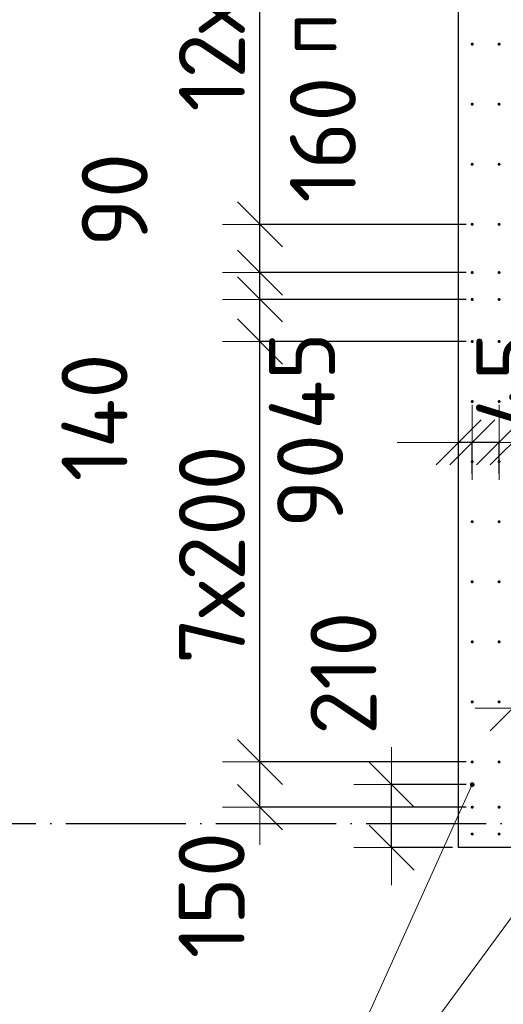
# Model space of a CAD drawing. Header units: millimetres. Extents: x 123094 to 184385, y 26948 to 48500.
# Tile 31 of 108: x 133548 to 135159, y 37798 to 41076. Entities that reach past the tile are written whole.
import ezdxf

# ---------------------------------------------------------------- set-up
doc = ezdxf.new("R2010")
doc.units = ezdxf.units.MM
doc.header["$PDMODE"] = 65
doc.linetypes.add('______11', pattern=[500, 400, -50, 0, -50])
doc.linetypes.add('______5', pattern=[1100, 800, -100, 100, -100])
for name, color, linetype, lineweight in [('Standard', 7, 'Continuous', 25), ('Арм.стержн. Выпуски', 180, 'Continuous', 35), ('Размерная линия_ общее', 7, 'Continuous', 13), ('Стена_ общее', 7, 'Continuous', 35)]:
    doc.layers.add(name, color=color, linetype=linetype, lineweight=lineweight)
doc.layers.add('Осевая линия_ общее', color=7, linetype='______5', lineweight=13, true_color=0xa0a0a0)
doc.styles.add('ISOCPEUR', font='ISOCPEUR')
doc.dimstyles.new('DIMSTYLE_3', dxfattribs={"dimtxt": 220, "dimasz": 250, "dimexe": 0, "dimexo": 0, "dimgap": 110, "dimtad": 2, "dimdec": 0, "dimrnd": 5, "dimzin": 12, "dimdsep": 46, "dimtxsty": 'ISOCPEUR', "dimblk1": 'ALL_ML_STRICH', "dimblk2": 'ALL_ML_STRICH', "dimsah": 1, "dimcen": 0, "dimclrd": 7, "dimclre": 256, "dimclrt": 7, "dimadec": 0, "dimazin": 0, "dimtfac": 1, "dimtdec": 0, "dimtix": 1, "dimtmove": 2, "dimatfit": 3, "dimfxl": 0, "dimtzin": 0, "dimlwd": 0, "dimlwe": -3, "dimarcsym": 0})
doc.dimstyles.new('DIMSTYLE_5', dxfattribs={"dimtxt": 220, "dimasz": 250, "dimexe": 0, "dimexo": 0, "dimgap": 110, "dimtad": 2, "dimdec": 0, "dimrnd": 5, "dimzin": 12, "dimdsep": 46, "dimtxsty": 'ISOCPEUR', "dimblk1": 'ALL_ML_STRICH', "dimblk2": 'ALL_ML_STRICH', "dimsah": 1, "dimcen": 0, "dimclrd": 7, "dimclre": 256, "dimclrt": 7, "dimadec": 0, "dimazin": 0, "dimtfac": 1, "dimtdec": 0, "dimtix": 1, "dimtmove": 2, "dimatfit": 3, "dimfxl": 0, "dimtvp": 1.2, "dimtzin": 0, "dimlwd": 0, "dimlwe": -3, "dimarcsym": 0})
doc.dimstyles.new('DIMSTYLE_7', dxfattribs={"dimtxt": 220, "dimasz": 250, "dimexe": 0, "dimexo": 0, "dimgap": 110, "dimtad": 0, "dimdec": 0, "dimrnd": 5, "dimzin": 12, "dimdsep": 46, "dimtxsty": 'ISOCPEUR', "dimblk1": 'ALL_ML_STRICH', "dimblk2": 'ALL_ML_STRICH', "dimsah": 1, "dimcen": 0, "dimclrd": 7, "dimclre": 256, "dimclrt": 7, "dimadec": 0, "dimazin": 0, "dimtfac": 1, "dimtdec": 0, "dimtix": 1, "dimtmove": 2, "dimatfit": 3, "dimfxl": 0, "dimtvp": 1.2, "dimtzin": 0, "dimlwd": 0, "dimlwe": -3, "dimarcsym": 0})
doc.dimstyles.new('DIMSTYLE_9', dxfattribs={"dimtxt": 220, "dimasz": 250, "dimexe": 0, "dimexo": 0, "dimgap": 110, "dimtad": 2, "dimdec": 0, "dimrnd": 5, "dimzin": 12, "dimdsep": 46, "dimtxsty": 'ISOCPEUR', "dimblk1": 'ALL_ML_STRICH', "dimblk2": 'ALL_ML_STRICH', "dimsah": 1, "dimcen": 0, "dimsd1": 1, "dimsd2": 1, "dimclrd": 7, "dimclre": 256, "dimclrt": 7, "dimadec": 0, "dimazin": 0, "dimtfac": 1, "dimtdec": 0, "dimtix": 1, "dimtmove": 2, "dimatfit": 3, "dimfxl": 0, "dimtvp": 1.2, "dimtzin": 0, "dimlwd": 0, "dimlwe": -3, "dimarcsym": 0})

# ---------------------------------------------------------------- blocks, each defined once
blk = doc.blocks.new('ALL_ML_STRICH')
at = {"color": 0, "linetype": 'ByBlock', "lineweight": -2}
for p, q in [((0, -0.5), (0, 0.5)), ((-0.3, -0.3), (0.3, 0.3)), ((-1, 0), (0.5, 0))]:
    blk.add_line(p, q, dxfattribs=at)
blk = doc.blocks.new('*D474')
at = {"layer": 'DEFPOINTS', "color": 7, "linetype": 'Continuous', "lineweight": 13, "transparency": 33554687}
for p in [(135055.5, 38529.5), (134786.6, 38320), (135010, 38320)]:
    blk.add_point(p, dxfattribs=at)
at = {"layer": 'Размерная линия_ общее', "color": 253, "linetype": 'Continuous', "lineweight": -2, "true_color": 0xa0a0a0, "transparency": 33554687}
for p, q in [((135035.5, 38529.5), (134786.6, 38529.5)), ((134990, 38320), (134786.6, 38320))]:
    blk.add_line(p, q, dxfattribs=at)
at = {"layer": 'Размерная линия_ общее', "color": 7, "linetype": 'Continuous', "lineweight": -2, "transparency": 33554687}
blk.add_line((134786.6, 38320), (134786.6, 38529.5), dxfattribs=at)
at = {"layer": 'Размерная линия_ общее', "color": 7, "linetype": 'Continuous', "lineweight": 13, "transparency": 33554687, "xscale": 250, "yscale": 250, "zscale": 250}
for p, rotation in [((134786.6, 38529.5), 90), ((134786.6, 38320), 270)]:
    blk.add_blockref('ALL_ML_STRICH', p, dxfattribs=dict(at, rotation=rotation))
at = {"layer": 'Размерная линия_ общее', "color": 7, "linetype": 'Continuous', "lineweight": 13, "transparency": 33554687, "insert": (134626.6, 38900.2), "char_height": 220, "width": 660, "attachment_point": 5, "rotation": 90, "style": 'ISOCPEUR'}
blk.add_mtext('\\A1;{210}', dxfattribs=at)
blk = doc.blocks.new('*D475')
at = {"layer": 'DEFPOINTS', "color": 7, "linetype": 'Continuous', "lineweight": 13, "transparency": 33554687}
for p in [(135190, 39668.9), (135190, 39606.2), (135145, 39544.2)]:
    blk.add_point(p, dxfattribs=at)
at = {"layer": 'Размерная линия_ общее', "color": 253, "linetype": 'Continuous', "lineweight": -2, "true_color": 0xa0a0a0, "transparency": 33554687}
for p, q in [((135145, 39564.2), (135145, 39668.9)), ((135190, 39626.2), (135190, 39668.9))]:
    blk.add_line(p, q, dxfattribs=at)
at = {"layer": 'Размерная линия_ общее', "color": 7, "linetype": 'Continuous', "lineweight": -2, "transparency": 33554687}
for p, q in [((135145, 39668.9), (135145, 39668.9)), ((135190, 39668.9), (135190, 39668.9))]:
    blk.add_line(p, q, dxfattribs=at)
at = {"layer": 'Размерная линия_ общее', "color": 7, "linetype": 'Continuous', "lineweight": 13, "transparency": 33554687, "xscale": 250, "yscale": 250, "zscale": 250}
for p, rotation in [((135190, 39668.9), 360), ((135145, 39668.9), 180)]:
    blk.add_blockref('ALL_ML_STRICH', p, dxfattribs=dict(at, rotation=rotation))
at = {"layer": 'Размерная линия_ общее', "color": 7, "linetype": 'Continuous', "lineweight": 13, "transparency": 33554687, "insert": (135178.9, 39872.4), "char_height": 220, "width": 440, "attachment_point": 5, "rotation": 90, "style": 'ISOCPEUR'}
blk.add_mtext('\\A1;{45}', dxfattribs=at)
blk = doc.blocks.new('*D476')
at = {"layer": 'DEFPOINTS', "color": 7, "linetype": 'Continuous', "lineweight": 13, "transparency": 33554687}
for p in [(135145, 39668.9), (135055.5, 39544.2), (135145, 39544.2)]:
    blk.add_point(p, dxfattribs=at)
at = {"layer": 'Размерная линия_ общее', "color": 253, "linetype": 'Continuous', "lineweight": -2, "true_color": 0xa0a0a0, "transparency": 33554687}
for p, q in [((135055.5, 39564.2), (135055.5, 39668.9)), ((135145, 39564.2), (135145, 39668.9))]:
    blk.add_line(p, q, dxfattribs=at)
at = {"layer": 'Размерная линия_ общее', "color": 7, "linetype": 'Continuous', "lineweight": -2, "transparency": 33554687}
blk.add_line((135145, 39668.9), (135055.5, 39668.9), dxfattribs=at)
at = {"layer": 'Размерная линия_ общее', "color": 7, "linetype": 'Continuous', "lineweight": 13, "transparency": 33554687, "xscale": 250, "yscale": 250, "zscale": 250}
for p, rotation in [((135145, 39668.9), 360), ((135055.5, 39668.9), 180)]:
    blk.add_blockref('ALL_ML_STRICH', p, dxfattribs=dict(at, rotation=rotation))
at = {"layer": 'Размерная линия_ общее', "color": 7, "linetype": 'Continuous', "lineweight": 13, "transparency": 33554687, "insert": (134515.5, 39540.4), "char_height": 220, "width": 440, "attachment_point": 5, "rotation": 90, "style": 'ISOCPEUR'}
blk.add_mtext('\\A1;{90}', dxfattribs=at)
blk = doc.blocks.new('*D477')
at = {"layer": 'DEFPOINTS', "color": 7, "linetype": 'Continuous', "lineweight": 13, "transparency": 33554687}
for p in [(135055.5, 39668.9), (135010, 39565.6), (135055.5, 39544.2)]:
    blk.add_point(p, dxfattribs=at)
at = {"layer": 'Размерная линия_ общее', "color": 253, "linetype": 'Continuous', "lineweight": -2, "true_color": 0xa0a0a0, "transparency": 33554687}
for p, q in [((135010, 39585.6), (135010, 39668.9)), ((135055.5, 39564.2), (135055.5, 39668.9))]:
    blk.add_line(p, q, dxfattribs=at)
at = {"layer": 'Размерная линия_ общее', "color": 7, "linetype": 'Continuous', "lineweight": -2, "transparency": 33554687}
blk.add_line((135055.5, 39668.9), (135010, 39668.9), dxfattribs=at)
at = {"layer": 'Размерная линия_ общее', "color": 7, "linetype": 'Continuous', "lineweight": 13, "transparency": 33554687, "xscale": 250, "yscale": 250, "zscale": 250}
for p, rotation in [((135055.5, 39668.9), 360), ((135010, 39668.9), 180)]:
    blk.add_blockref('ALL_ML_STRICH', p, dxfattribs=dict(at, rotation=rotation))
at = {"layer": 'Размерная линия_ общее', "color": 7, "linetype": 'Continuous', "lineweight": 13, "transparency": 33554687, "insert": (134488.3, 39873.5), "char_height": 220, "width": 440, "attachment_point": 5, "rotation": 90, "style": 'ISOCPEUR'}
blk.add_mtext('\\A1;{45}', dxfattribs=at)
blk = doc.blocks.new('*D478')
at = {"layer": 'DEFPOINTS', "color": 7, "linetype": 'Continuous', "lineweight": 13, "transparency": 33554687}
for p in [(135055.5, 38605), (134348.2, 38454.5), (135055.5, 38454.5)]:
    blk.add_point(p, dxfattribs=at)
at = {"layer": 'Размерная линия_ общее', "color": 253, "linetype": 'Continuous', "lineweight": -2, "true_color": 0xa0a0a0, "transparency": 33554687}
for p, q in [((135035.5, 38605), (134348.2, 38605)), ((135035.5, 38454.5), (134348.2, 38454.5))]:
    blk.add_line(p, q, dxfattribs=at)
at = {"layer": 'Размерная линия_ общее', "color": 7, "linetype": 'Continuous', "lineweight": -2, "transparency": 33554687}
blk.add_line((134348.2, 38454.5), (134348.2, 38605), dxfattribs=at)
at = {"layer": 'Размерная линия_ общее', "color": 7, "linetype": 'Continuous', "lineweight": 13, "transparency": 33554687, "xscale": 250, "yscale": 250, "zscale": 250}
for p, rotation in [((134348.2, 38605), 90), ((134348.2, 38454.5), 270)]:
    blk.add_blockref('ALL_ML_STRICH', p, dxfattribs=dict(at, rotation=rotation))
at = {"layer": 'Размерная линия_ общее', "color": 7, "linetype": 'Continuous', "lineweight": 13, "transparency": 33554687, "insert": (134187.2, 38161.7), "char_height": 220, "width": 660, "attachment_point": 5, "rotation": 90, "style": 'ISOCPEUR'}
blk.add_mtext('\\A1;{150}', dxfattribs=at)
blk = doc.blocks.new('*D479')
at = {"layer": 'DEFPOINTS', "color": 7, "linetype": 'Continuous', "lineweight": 13, "transparency": 33554687}
for p in [(135055.5, 40005), (134348.2, 38605), (135055.5, 38605)]:
    blk.add_point(p, dxfattribs=at)
at = {"layer": 'Размерная линия_ общее', "color": 253, "linetype": 'Continuous', "lineweight": -2, "true_color": 0xa0a0a0, "transparency": 33554687}
for p, q in [((135035.5, 40005), (134348.2, 40005)), ((135035.5, 38605), (134348.2, 38605))]:
    blk.add_line(p, q, dxfattribs=at)
at = {"layer": 'Размерная линия_ общее', "color": 7, "linetype": 'Continuous', "lineweight": -2, "transparency": 33554687}
blk.add_line((134348.2, 38605), (134348.2, 40005), dxfattribs=at)
at = {"layer": 'Размерная линия_ общее', "color": 7, "linetype": 'Continuous', "lineweight": 13, "transparency": 33554687, "xscale": 250, "yscale": 250, "zscale": 250}
for p, rotation in [((134348.2, 40005), 90), ((134348.2, 38605), 270)]:
    blk.add_blockref('ALL_ML_STRICH', p, dxfattribs=dict(at, rotation=rotation))
at = {"layer": 'Размерная линия_ общее', "color": 7, "linetype": 'Continuous', "lineweight": 13, "transparency": 33554687, "insert": (134078.2, 38931), "char_height": 220, "width": 11, "attachment_point": 1, "rotation": 90, "line_spacing_factor": 0.60241, "style": 'ISOCPEUR'}
blk.add_mtext('7х200', dxfattribs=at)
blk = doc.blocks.new('*D480')
at = {"layer": 'DEFPOINTS', "color": 7, "linetype": 'Continuous', "lineweight": 13, "transparency": 33554687}
for p in [(135055.5, 40145), (134348.2, 40005), (135055.5, 40005)]:
    blk.add_point(p, dxfattribs=at)
at = {"layer": 'Размерная линия_ общее', "color": 253, "linetype": 'Continuous', "lineweight": -2, "true_color": 0xa0a0a0, "transparency": 33554687}
for p, q in [((135035.5, 40145), (134348.2, 40145)), ((135035.5, 40005), (134348.2, 40005))]:
    blk.add_line(p, q, dxfattribs=at)
at = {"layer": 'Размерная линия_ общее', "color": 7, "linetype": 'Continuous', "lineweight": -2, "transparency": 33554687}
blk.add_line((134348.2, 40005), (134348.2, 40145), dxfattribs=at)
at = {"layer": 'Размерная линия_ общее', "color": 7, "linetype": 'Continuous', "lineweight": 13, "transparency": 33554687, "xscale": 250, "yscale": 250, "zscale": 250}
for p, rotation in [((134348.2, 40145), 90), ((134348.2, 40005), 270)]:
    blk.add_blockref('ALL_ML_STRICH', p, dxfattribs=dict(at, rotation=rotation))
at = {"layer": 'Размерная линия_ общее', "color": 7, "linetype": 'Continuous', "lineweight": 13, "transparency": 33554687, "insert": (133797.1, 39752.3), "char_height": 220, "width": 660, "attachment_point": 5, "rotation": 90, "style": 'ISOCPEUR'}
blk.add_mtext('\\A1;{140}', dxfattribs=at)
blk = doc.blocks.new('*D481')
at = {"layer": 'DEFPOINTS', "color": 7, "linetype": 'Continuous', "lineweight": 13, "transparency": 33554687}
for p in [(135055.5, 40234.5), (134348.2, 40145), (135055.5, 40145)]:
    blk.add_point(p, dxfattribs=at)
at = {"layer": 'Размерная линия_ общее', "color": 253, "linetype": 'Continuous', "lineweight": -2, "true_color": 0xa0a0a0, "transparency": 33554687}
for p, q in [((135035.5, 40234.5), (134348.2, 40234.5)), ((135035.5, 40145), (134348.2, 40145))]:
    blk.add_line(p, q, dxfattribs=at)
at = {"layer": 'Размерная линия_ общее', "color": 7, "linetype": 'Continuous', "lineweight": -2, "transparency": 33554687}
blk.add_line((134348.2, 40145), (134348.2, 40234.5), dxfattribs=at)
at = {"layer": 'Размерная линия_ общее', "color": 7, "linetype": 'Continuous', "lineweight": 13, "transparency": 33554687, "xscale": 250, "yscale": 250, "zscale": 250}
for p, rotation in [((134348.2, 40145), 270), ((134348.2, 40234.5), 90)]:
    blk.add_blockref('ALL_ML_STRICH', p, dxfattribs=dict(at, rotation=rotation))
at = {"layer": 'Размерная линия_ общее', "color": 7, "linetype": 'Continuous', "lineweight": 13, "transparency": 33554687, "insert": (133864.2, 40476.6), "char_height": 220, "width": 440, "attachment_point": 5, "rotation": 90, "style": 'ISOCPEUR'}
blk.add_mtext('\\A1;{90}', dxfattribs=at)
blk = doc.blocks.new('*D482')
at = {"layer": 'DEFPOINTS', "color": 7, "linetype": 'Continuous', "lineweight": 13, "transparency": 33554687}
for p in [(135055.5, 40395), (134348.2, 40234.5), (135055.5, 40234.5)]:
    blk.add_point(p, dxfattribs=at)
at = {"layer": 'Размерная линия_ общее', "color": 253, "linetype": 'Continuous', "lineweight": -2, "true_color": 0xa0a0a0, "transparency": 33554687}
for p, q in [((135035.5, 40395), (134348.2, 40395)), ((135035.5, 40234.5), (134348.2, 40234.5))]:
    blk.add_line(p, q, dxfattribs=at)
at = {"layer": 'Размерная линия_ общее', "color": 7, "linetype": 'Continuous', "lineweight": -2, "transparency": 33554687}
blk.add_line((134348.2, 40234.5), (134348.2, 40395), dxfattribs=at)
at = {"layer": 'Размерная линия_ общее', "color": 7, "linetype": 'Continuous', "lineweight": 13, "transparency": 33554687, "xscale": 250, "yscale": 250, "zscale": 250}
for p, rotation in [((134348.2, 40395), 90), ((134348.2, 40234.5), 270)]:
    blk.add_blockref('ALL_ML_STRICH', p, dxfattribs=dict(at, rotation=rotation))
at = {"layer": 'Размерная линия_ общее', "color": 7, "linetype": 'Continuous', "lineweight": 13, "transparency": 33554687, "insert": (134557.8, 40676.9), "char_height": 220, "width": 660, "attachment_point": 5, "rotation": 90, "style": 'ISOCPEUR'}
blk.add_mtext('\\A1;{160}', dxfattribs=at)
blk = doc.blocks.new('*D483')
at = {"layer": 'DEFPOINTS', "color": 7, "linetype": 'Continuous', "lineweight": 13, "transparency": 33554687}
for p in [(135055.5, 42795), (134348.2, 40395), (135055.5, 40395)]:
    blk.add_point(p, dxfattribs=at)
at = {"layer": 'Размерная линия_ общее', "color": 253, "linetype": 'Continuous', "lineweight": -2, "true_color": 0xa0a0a0, "transparency": 33554687}
for p, q in [((135035.5, 42795), (134348.2, 42795)), ((135035.5, 40395), (134348.2, 40395))]:
    blk.add_line(p, q, dxfattribs=at)
at = {"layer": 'Размерная линия_ общее', "color": 7, "linetype": 'Continuous', "lineweight": -2, "transparency": 33554687}
blk.add_line((134348.2, 40395), (134348.2, 42795), dxfattribs=at)
at = {"layer": 'Размерная линия_ общее', "color": 7, "linetype": 'Continuous', "lineweight": 13, "transparency": 33554687, "xscale": 250, "yscale": 250, "zscale": 250}
for p, rotation in [((134348.2, 42795), 90), ((134348.2, 40395), 270)]:
    blk.add_blockref('ALL_ML_STRICH', p, dxfattribs=dict(at, rotation=rotation))
at = {"layer": 'Размерная линия_ общее', "color": 7, "linetype": 'Continuous', "lineweight": 13, "transparency": 33554687, "insert": (134078.2, 40770), "char_height": 220, "width": 11, "attachment_point": 1, "rotation": 90, "line_spacing_factor": 0.60241, "style": 'ISOCPEUR'}
blk.add_mtext('12х200=2400', dxfattribs=at)
blk = doc.blocks.new('*D485')
at = {"layer": 'DEFPOINTS', "color": 7, "linetype": 'Continuous', "lineweight": 13, "transparency": 33554687}
for p in [(135190, 38500), (135290.5, 38365), (135190, 37509)]:
    blk.add_point(p, dxfattribs=at)
at = {"layer": 'Размерная линия_ общее', "color": 253, "linetype": 'Continuous', "lineweight": -2, "true_color": 0xa0a0a0, "transparency": 33554687}
for p, q in [((135190, 38480), (135190, 37509)), ((135290.5, 38345), (135290.5, 37509))]:
    blk.add_line(p, q, dxfattribs=at)
at = {"layer": 'Размерная линия_ общее', "color": 7, "linetype": 'Continuous', "lineweight": -2, "transparency": 33554687}
blk.add_line((135190, 37509), (135290.5, 37509), dxfattribs=at)
at = {"layer": 'Размерная линия_ общее', "color": 7, "linetype": 'Continuous', "lineweight": 13, "transparency": 33554687, "xscale": 250, "yscale": 250, "zscale": 250}
blk.add_blockref('ALL_ML_STRICH', (135290.5, 37509), dxfattribs=at)
at = {"layer": 'Размерная линия_ общее', "color": 7, "linetype": 'Continuous', "lineweight": 13, "transparency": 33554687, "xscale": 250, "yscale": 250, "zscale": 250, "rotation": 180}
blk.add_blockref('ALL_ML_STRICH', (135190, 37509), dxfattribs=at)
at = {"layer": 'Размерная линия_ общее', "color": 7, "linetype": 'Continuous', "lineweight": 13, "transparency": 33554687, "insert": (135595, 38027.3), "char_height": 220, "width": 660, "attachment_point": 5, "style": 'ISOCPEUR'}
blk.add_mtext('\\A1;{100}', dxfattribs=at)
blk = doc.blocks.new('*D526')
at = {"layer": 'DEFPOINTS', "color": 7, "linetype": 'Continuous', "lineweight": 13, "transparency": 33554687}
for p in [(135190, 38783.6), (135190, 38500), (135390.5, 38365)]:
    blk.add_point(p, dxfattribs=at)
at = {"layer": 'Размерная линия_ общее', "color": 253, "linetype": 'Continuous', "lineweight": -2, "true_color": 0xa0a0a0, "transparency": 33554687}
for p, q in [((135190, 38520), (135190, 38783.6)), ((135390.5, 38385), (135390.5, 38783.6))]:
    blk.add_line(p, q, dxfattribs=at)
at = {"layer": 'Размерная линия_ общее', "color": 7, "linetype": 'Continuous', "lineweight": -2, "transparency": 33554687}
blk.add_line((135190, 38783.6), (135390.5, 38783.6), dxfattribs=at)
at = {"layer": 'Размерная линия_ общее', "color": 7, "linetype": 'Continuous', "lineweight": 13, "transparency": 33554687, "xscale": 250, "yscale": 250, "zscale": 250, "rotation": 180}
blk.add_blockref('ALL_ML_STRICH', (135190, 38783.6), dxfattribs=at)
at = {"layer": 'Размерная линия_ общее', "color": 7, "linetype": 'Continuous', "lineweight": 13, "transparency": 33554687, "xscale": 250, "yscale": 250, "zscale": 250}
blk.add_blockref('ALL_ML_STRICH', (135390.5, 38783.6), dxfattribs=at)
at = {"layer": 'Размерная линия_ общее', "color": 7, "linetype": 'Continuous', "lineweight": 13, "transparency": 33554687, "insert": (135708.5, 38943.5), "char_height": 220, "width": 660, "attachment_point": 5, "style": 'ISOCPEUR'}
blk.add_mtext('\\A1;{200}', dxfattribs=at)

msp = doc.modelspace()

# ---------------------------------------------------------------- hatches: boundary and pattern name
at = {"layer": 'Арм.стержн. Выпуски', "linetype": 'Continuous', "lineweight": 35, "transparency": 33554687}
for color, points in [(4, [(135060.5, 40995), (135060.1, 40996.9), (135059, 40998.5), (135057.4, 40999.6), (135055.5, 41000), (135053.6, 40999.6), (135051.9, 40998.5), (135050.8, 40996.9), (135050.5, 40995), (135050.8, 40993.1), (135051.9, 40991.5), (135053.6, 40990.4), (135055.5, 40990), (135057.4, 40990.4), (135059, 40991.5), (135060.1, 40993.1)]), (4, [(135150, 40995), (135149.6, 40996.9), (135148.5, 40998.5), (135146.9, 40999.6), (135145, 41000), (135143.1, 40999.6), (135141.5, 40998.5), (135140.4, 40996.9), (135140, 40995), (135140.4, 40993.1), (135141.5, 40991.5), (135143.1, 40990.4), (135145, 40990), (135146.9, 40990.4), (135148.5, 40991.5), (135149.6, 40993.1)]), (4, [(135060.5, 40795), (135060.1, 40796.9), (135059, 40798.5), (135057.4, 40799.6), (135055.5, 40800), (135053.6, 40799.6), (135051.9, 40798.5), (135050.8, 40796.9), (135050.5, 40795), (135050.8, 40793.1), (135051.9, 40791.5), (135053.6, 40790.4), (135055.5, 40790), (135057.4, 40790.4), (135059, 40791.5), (135060.1, 40793.1)]), (4, [(135150, 40795), (135149.6, 40796.9), (135148.5, 40798.5), (135146.9, 40799.6), (135145, 40800), (135143.1, 40799.6), (135141.5, 40798.5), (135140.4, 40796.9), (135140, 40795), (135140.4, 40793.1), (135141.5, 40791.5), (135143.1, 40790.4), (135145, 40790), (135146.9, 40790.4), (135148.5, 40791.5), (135149.6, 40793.1)]), (4, [(135060.5, 40595), (135060.1, 40596.9), (135059, 40598.5), (135057.4, 40599.6), (135055.5, 40600), (135053.6, 40599.6), (135051.9, 40598.5), (135050.8, 40596.9), (135050.5, 40595), (135050.8, 40593.1), (135051.9, 40591.5), (135053.6, 40590.4), (135055.5, 40590), (135057.4, 40590.4), (135059, 40591.5), (135060.1, 40593.1)]), (4, [(135150, 40595), (135149.6, 40596.9), (135148.5, 40598.5), (135146.9, 40599.6), (135145, 40600), (135143.1, 40599.6), (135141.5, 40598.5), (135140.4, 40596.9), (135140, 40595), (135140.4, 40593.1), (135141.5, 40591.5), (135143.1, 40590.4), (135145, 40590), (135146.9, 40590.4), (135148.5, 40591.5), (135149.6, 40593.1)]), (4, [(135060.5, 40395), (135060.1, 40396.9), (135059, 40398.5), (135057.4, 40399.6), (135055.5, 40400), (135053.6, 40399.6), (135051.9, 40398.5), (135050.8, 40396.9), (135050.5, 40395), (135050.8, 40393.1), (135051.9, 40391.5), (135053.6, 40390.4), (135055.5, 40390), (135057.4, 40390.4), (135059, 40391.5), (135060.1, 40393.1)]), (4, [(135150, 40395), (135149.6, 40396.9), (135148.5, 40398.5), (135146.9, 40399.6), (135145, 40400), (135143.1, 40399.6), (135141.5, 40398.5), (135140.4, 40396.9), (135140, 40395), (135140.4, 40393.1), (135141.5, 40391.5), (135143.1, 40390.4), (135145, 40390), (135146.9, 40390.4), (135148.5, 40391.5), (135149.6, 40393.1)]), (4, [(135060.5, 40234.5), (135060.1, 40236.4), (135059, 40238), (135057.4, 40239.1), (135055.5, 40239.5), (135053.6, 40239.1), (135051.9, 40238), (135050.8, 40236.4), (135050.5, 40234.5), (135050.8, 40232.6), (135051.9, 40231), (135053.6, 40229.9), (135055.5, 40229.5), (135057.4, 40229.9), (135059, 40231), (135060.1, 40232.6)]), (4, [(135150, 40234.5), (135149.6, 40236.4), (135148.5, 40238), (135146.9, 40239.1), (135145, 40239.5), (135143.1, 40239.1), (135141.5, 40238), (135140.4, 40236.4), (135140, 40234.5), (135140.4, 40232.6), (135141.5, 40231), (135143.1, 40229.9), (135145, 40229.5), (135146.9, 40229.9), (135148.5, 40231), (135149.6, 40232.6)]), (4, [(135060.5, 40145), (135060.1, 40146.9), (135059, 40148.5), (135057.4, 40149.6), (135055.5, 40150), (135053.6, 40149.6), (135051.9, 40148.5), (135050.8, 40146.9), (135050.5, 40145), (135050.8, 40143.1), (135051.9, 40141.4), (135053.6, 40140.4), (135055.5, 40140), (135057.4, 40140.4), (135059, 40141.4), (135060.1, 40143.1)]), (4, [(135150, 40145), (135149.6, 40146.9), (135148.5, 40148.5), (135146.9, 40149.6), (135145, 40150), (135143.1, 40149.6), (135141.5, 40148.5), (135140.4, 40146.9), (135140, 40145), (135140.4, 40143.1), (135141.5, 40141.4), (135143.1, 40140.4), (135145, 40140), (135146.9, 40140.4), (135148.5, 40141.4), (135149.6, 40143.1)]), (4, [(135060.5, 40005), (135060.1, 40006.9), (135059, 40008.5), (135057.4, 40009.6), (135055.5, 40010), (135053.6, 40009.6), (135051.9, 40008.5), (135050.8, 40006.9), (135050.5, 40005), (135050.8, 40003.1), (135051.9, 40001.4), (135053.6, 40000.4), (135055.5, 40000), (135057.4, 40000.4), (135059, 40001.4), (135060.1, 40003.1)]), (4, [(135150, 40005), (135149.6, 40006.9), (135148.5, 40008.5), (135146.9, 40009.6), (135145, 40010), (135143.1, 40009.6), (135141.5, 40008.5), (135140.4, 40006.9), (135140, 40005), (135140.4, 40003.1), (135141.5, 40001.4), (135143.1, 40000.4), (135145, 40000), (135146.9, 40000.4), (135148.5, 40001.4), (135149.6, 40003.1)]), (4, [(135060.5, 39805), (135060.1, 39806.9), (135059, 39808.5), (135057.4, 39809.6), (135055.5, 39810), (135053.6, 39809.6), (135051.9, 39808.5), (135050.8, 39806.9), (135050.5, 39805), (135050.8, 39803.1), (135051.9, 39801.4), (135053.6, 39800.4), (135055.5, 39800), (135057.4, 39800.4), (135059, 39801.4), (135060.1, 39803.1)]), (4, [(135150, 39805), (135149.6, 39806.9), (135148.5, 39808.5), (135146.9, 39809.6), (135145, 39810), (135143.1, 39809.6), (135141.5, 39808.5), (135140.4, 39806.9), (135140, 39805), (135140.4, 39803.1), (135141.5, 39801.4), (135143.1, 39800.4), (135145, 39800), (135146.9, 39800.4), (135148.5, 39801.4), (135149.6, 39803.1)]), (4, [(135060.5, 39605), (135060.1, 39606.9), (135059, 39608.5), (135057.4, 39609.6), (135055.5, 39610), (135053.6, 39609.6), (135051.9, 39608.5), (135050.8, 39606.9), (135050.5, 39605), (135050.8, 39603.1), (135051.9, 39601.4), (135053.6, 39600.4), (135055.5, 39600), (135057.4, 39600.4), (135059, 39601.4), (135060.1, 39603.1)]), (4, [(135150, 39605), (135149.6, 39606.9), (135148.5, 39608.5), (135146.9, 39609.6), (135145, 39610), (135143.1, 39609.6), (135141.5, 39608.5), (135140.4, 39606.9), (135140, 39605), (135140.4, 39603.1), (135141.5, 39601.4), (135143.1, 39600.4), (135145, 39600), (135146.9, 39600.4), (135148.5, 39601.4), (135149.6, 39603.1)]), (4, [(135060.5, 39405), (135060.1, 39406.9), (135059, 39408.5), (135057.4, 39409.6), (135055.5, 39410), (135053.6, 39409.6), (135051.9, 39408.5), (135050.8, 39406.9), (135050.5, 39405), (135050.8, 39403.1), (135051.9, 39401.4), (135053.6, 39400.4), (135055.5, 39400), (135057.4, 39400.4), (135059, 39401.4), (135060.1, 39403.1)]), (4, [(135150, 39405), (135149.6, 39406.9), (135148.5, 39408.5), (135146.9, 39409.6), (135145, 39410), (135143.1, 39409.6), (135141.5, 39408.5), (135140.4, 39406.9), (135140, 39405), (135140.4, 39403.1), (135141.5, 39401.4), (135143.1, 39400.4), (135145, 39400), (135146.9, 39400.4), (135148.5, 39401.4), (135149.6, 39403.1)]), (4, [(135060.5, 39205), (135060.1, 39206.9), (135059, 39208.5), (135057.4, 39209.6), (135055.5, 39210), (135053.6, 39209.6), (135051.9, 39208.5), (135050.8, 39206.9), (135050.5, 39205), (135050.8, 39203.1), (135051.9, 39201.4), (135053.6, 39200.4), (135055.5, 39200), (135057.4, 39200.4), (135059, 39201.4), (135060.1, 39203.1)]), (4, [(135150, 39205), (135149.6, 39206.9), (135148.5, 39208.5), (135146.9, 39209.6), (135145, 39210), (135143.1, 39209.6), (135141.5, 39208.5), (135140.4, 39206.9), (135140, 39205), (135140.4, 39203.1), (135141.5, 39201.4), (135143.1, 39200.4), (135145, 39200), (135146.9, 39200.4), (135148.5, 39201.4), (135149.6, 39203.1)]), (4, [(135060.5, 39005), (135060.1, 39006.9), (135059, 39008.5), (135057.4, 39009.6), (135055.5, 39010), (135053.6, 39009.6), (135051.9, 39008.5), (135050.8, 39006.9), (135050.5, 39005), (135050.8, 39003.1), (135051.9, 39001.4), (135053.6, 39000.4), (135055.5, 39000), (135057.4, 39000.4), (135059, 39001.4), (135060.1, 39003.1)]), (4, [(135150, 39005), (135149.6, 39006.9), (135148.5, 39008.5), (135146.9, 39009.6), (135145, 39010), (135143.1, 39009.6), (135141.5, 39008.5), (135140.4, 39006.9), (135140, 39005), (135140.4, 39003.1), (135141.5, 39001.4), (135143.1, 39000.4), (135145, 39000), (135146.9, 39000.4), (135148.5, 39001.4), (135149.6, 39003.1)]), (4, [(135060.5, 38805), (135060.1, 38806.9), (135059, 38808.5), (135057.4, 38809.6), (135055.5, 38810), (135053.6, 38809.6), (135051.9, 38808.5), (135050.8, 38806.9), (135050.5, 38805), (135050.8, 38803.1), (135051.9, 38801.4), (135053.6, 38800.4), (135055.5, 38800), (135057.4, 38800.4), (135059, 38801.4), (135060.1, 38803.1)]), (4, [(135150, 38805), (135149.6, 38806.9), (135148.5, 38808.5), (135146.9, 38809.6), (135145, 38810), (135143.1, 38809.6), (135141.5, 38808.5), (135140.4, 38806.9), (135140, 38805), (135140.4, 38803.1), (135141.5, 38801.4), (135143.1, 38800.4), (135145, 38800), (135146.9, 38800.4), (135148.5, 38801.4), (135149.6, 38803.1)]), (4, [(135060.5, 38605), (135060.1, 38606.9), (135059, 38608.5), (135057.4, 38609.6), (135055.5, 38610), (135053.6, 38609.6), (135051.9, 38608.5), (135050.8, 38606.9), (135050.5, 38605), (135050.8, 38603.1), (135051.9, 38601.4), (135053.6, 38600.4), (135055.5, 38600), (135057.4, 38600.4), (135059, 38601.4), (135060.1, 38603.1)]), (4, [(135150, 38605), (135149.6, 38606.9), (135148.5, 38608.5), (135146.9, 38609.6), (135145, 38610), (135143.1, 38609.6), (135141.5, 38608.5), (135140.4, 38606.9), (135140, 38605), (135140.4, 38603.1), (135141.5, 38601.4), (135143.1, 38600.4), (135145, 38600), (135146.9, 38600.4), (135148.5, 38601.4), (135149.6, 38603.1)]), (7, [(135063.5, 38529.5), (135062.8, 38532.6), (135061.1, 38535.2), (135058.5, 38536.9), (135055.5, 38537.5), (135052.4, 38536.9), (135049.8, 38535.2), (135048.1, 38532.6), (135047.5, 38529.5), (135048.1, 38526.4), (135049.8, 38523.8), (135052.4, 38522.1), (135055.5, 38521.5), (135058.5, 38522.1), (135061.1, 38523.8), (135062.8, 38526.4)]), (4, [(135060.5, 38454.5), (135060.1, 38456.4), (135059, 38458), (135057.4, 38459.1), (135055.5, 38459.5), (135053.5, 38459.1), (135051.9, 38458), (135050.8, 38456.4), (135050.5, 38454.5), (135050.8, 38452.6), (135051.9, 38451), (135053.5, 38449.9), (135055.5, 38449.5), (135057.4, 38449.9), (135059, 38451), (135060.1, 38452.6)]), (4, [(135150, 38454.5), (135149.6, 38456.4), (135148.5, 38458), (135146.9, 38459.1), (135145, 38459.5), (135143.1, 38459.1), (135141.5, 38458), (135140.4, 38456.4), (135140, 38454.5), (135140.4, 38452.6), (135141.5, 38451), (135143.1, 38449.9), (135145, 38449.5), (135146.9, 38449.9), (135148.5, 38451), (135149.6, 38452.6)]), (4, [(135060.5, 38365), (135060.1, 38366.9), (135059, 38368.5), (135057.4, 38369.6), (135055.5, 38370), (135053.5, 38369.6), (135051.9, 38368.5), (135050.8, 38366.9), (135050.5, 38365), (135050.8, 38363.1), (135051.9, 38361.4), (135053.5, 38360.4), (135055.5, 38360), (135057.4, 38360.4), (135059, 38361.4), (135060.1, 38363.1)]), (4, [(135150, 38365), (135149.6, 38366.9), (135148.5, 38368.5), (135146.9, 38369.6), (135145, 38370), (135143.1, 38369.6), (135141.5, 38368.5), (135140.4, 38366.9), (135140, 38365), (135140.4, 38363.1), (135141.5, 38361.4), (135143.1, 38360.4), (135145, 38360), (135146.9, 38360.4), (135148.5, 38361.4), (135149.6, 38363.1)])]:
    msp.add_hatch(color=color, dxfattribs=at).paths.add_polyline_path(points)

# ---------------------------------------------------------------- linework, layer by layer
at = {"layer": 'Арм.стержн. Выпуски', "color": 7, "linetype": 'Continuous', "lineweight": 13, "transparency": 33554687}
for q in [(135055.5, 38529.5), (135390.5, 38365)]:
    msp.add_line((134328, 36921.6), q, dxfattribs=at)
at = {"layer": 'Осевая линия_ общее', "color": 253, "linetype": '______11', "lineweight": -3, "true_color": 0xa0a0a0, "transparency": 33554687}
msp.add_line((125200, 38400), (169325.4, 38400), dxfattribs=at)
at = {"layer": 'Стена_ общее', "color": 7, "linetype": 'Continuous', "lineweight": 25, "transparency": 33554687}
for p, q in [((135010, 40280), (135010, 42940)), ((135010, 40280), (135010, 42940)), ((135010, 40100), (135010, 40280)), ((135010, 40100), (135010, 40280)), ((135010, 38500), (135010, 40100)), ((135010, 38500), (135010, 40100)), ((135010, 38320), (135010, 38500)), ((135010, 38320), (135010, 38500)), ((136940, 38320), (135010, 38320)), ((136940, 38320), (135010, 38320))]:
    msp.add_line(p, q, dxfattribs=at)

# ---------------------------------------------------------------- texts
at = {"layer": 'Standard', "color": 7, "linetype": 'Continuous', "lineweight": 13, "transparency": 33554687, "insert": (134650.7, 40957.5), "char_height": 200, "width": 1048.166, "attachment_point": 7, "rotation": 90, "style": 'ISOCPEUR'}
msp.add_mtext('\\A1;{\\fISOCPEUR|i0|b0;\\H200.000000;\\W0.909091;\\C7;поз.51,52}\\P', dxfattribs=at)

# ---------------------------------------------------------------- dimensions: what is measured, and where the dimension line sits
at = {"layer": 'Размерная линия_ общее', "color": 7, "linetype": 'Continuous', "lineweight": 13, "transparency": 33554687}
for base, p1, p2, text, picture, middle in [((134348.2, 42795), (135035.5, 40395), (135035.5, 42795), '12х200=2400', '*D483', (134238.2, 41595)), ((134348.2, 40005), (135035.5, 38605), (135035.5, 40005), '7х200', '*D479', (134238.2, 39305))]:
    dim = msp.add_linear_dim(base=base, p1=p1, p2=p2, angle=90, text=text, dimstyle='DIMSTYLE_3', override={"dimpost": '<>', "dimclrd": 7, "dimclre": 253, "dimclrt": 7, "dimlwd": 0, "dimlwe": 65533}, dxfattribs=at)
    dim.commit()
    dim.dimension.update_dxf_attribs({"geometry": picture, "text_midpoint": middle, "dimtype": 160})
for base, p1, p2, angle, dimstyle, picture, middle in [((134348.1517, 40395), (135035.4687, 40234.5034), (135035.4687, 40395), 90, 'DIMSTYLE_7', '*D482', (134557.8064, 40676.9378)), ((134348.1517, 40234.5034), (135035.4687, 40144.9721), (135035.4687, 40234.5034), 90, 'DIMSTYLE_5', '*D481', (133864.1696, 40476.6494)), ((134348.2, 40145), (135035.5, 40005), (135035.5, 40145), 90, 'DIMSTYLE_5', '*D480', (133797.1, 39752.3)), ((135010, 39668.9159), (135055.4966, 39564.1692), (135010, 39585.5568), 180, 'DIMSTYLE_5', '*D477', (134488.3243, 39873.5263)), ((135145, 39668.9), (135190, 39626.2), (135145, 39564.2), 180, 'DIMSTYLE_9', '*D475', (135178.9, 39872.4)), ((135055.4966, 39668.9159), (135145.0279, 39564.1692), (135055.4966, 39564.1692), 180, 'DIMSTYLE_5', '*D476', (134515.5062, 39540.3564)), ((134786.6251, 38529.5034), (134990, 38320), (135035.4549, 38529.5034), 90, 'DIMSTYLE_5', '*D474', (134626.6358, 38900.2391)), ((134348.1517, 38604.9721), (135035.4549, 38454.5034), (135035.4687, 38604.9721), 90, 'DIMSTYLE_5', '*D478', (134187.2138, 38161.7344))]:
    dim = msp.add_linear_dim(base=base, p1=p1, p2=p2, angle=angle, dimstyle=dimstyle, override={"dimpost": '<>', "dimclrd": 7, "dimclre": 253, "dimclrt": 7, "dimlwd": 0, "dimlwe": 65533}, dxfattribs=at)
    dim.commit()
    dim.dimension.update_dxf_attribs({"geometry": picture, "text_midpoint": middle, "dimtype": 160})
for base, p1, p2, picture, middle in [((135390.4966, 38783.5575), (135190, 38520), (135390.4966, 38384.9721), '*D526', (135708.5189, 38943.5419)), ((135290.4966, 37509.0408), (135190, 38480), (135290.4966, 38344.9721), '*D485', (135595.0082, 38027.3055))]:
    dim = msp.add_linear_dim(base=base, p1=p1, p2=p2, dimstyle='DIMSTYLE_5', override={"dimpost": '<>', "dimclrd": 7, "dimclre": 253, "dimclrt": 7, "dimlwd": 0, "dimlwe": 65533}, dxfattribs=at)
    dim.commit()
    dim.dimension.update_dxf_attribs({"geometry": picture, "text_midpoint": middle, "dimtype": 160})

doc.saveas('drawing.dxf')
